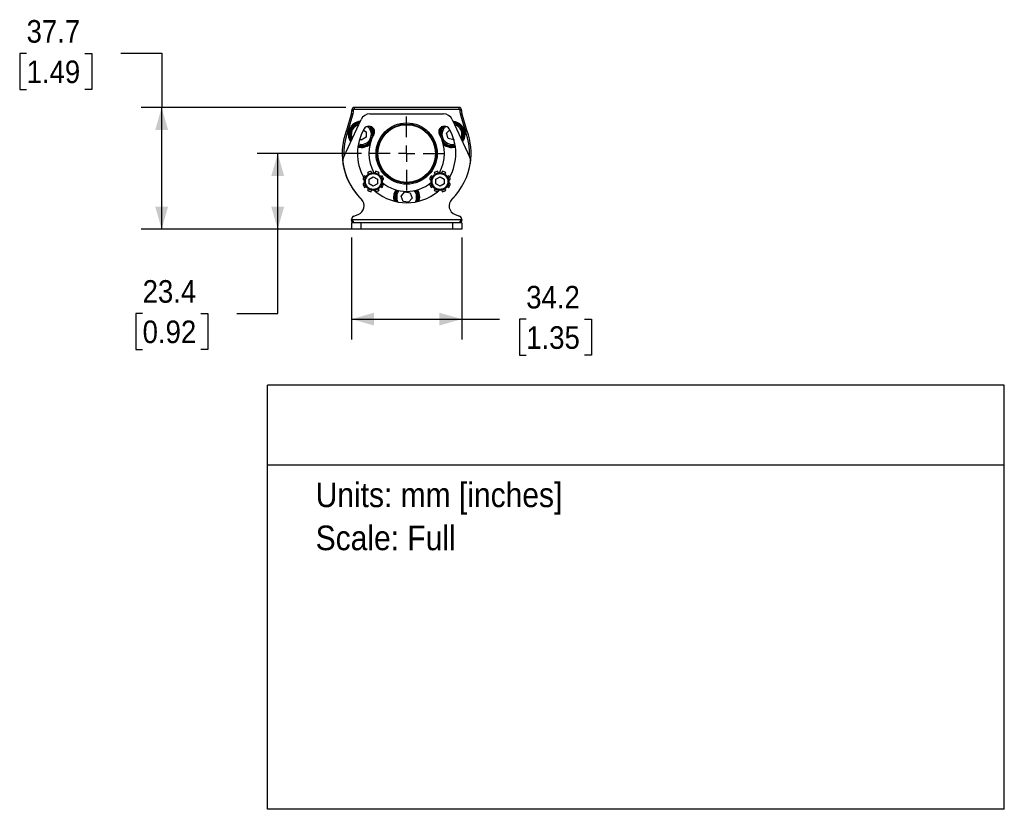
# Model space of a CAD drawing. Header units: millimetres. Extents: x 20 to 864, y 0 to 532.
# Tile 3 of 4: x 558 to 864, y 0 to 245. Entities that reach past the tile are written whole.
import ezdxf
from ezdxf.enums import TextEntityAlignment as Align

# ---------------------------------------------------------------- set-up
doc = ezdxf.new("R2010")
doc.units = ezdxf.units.MM
doc.header["$LTSCALE"] = 2
doc.linetypes.add('SLD-Center', pattern=[19.05, 15.24, -1.27, 1.27, -1.27])
doc.linetypes.add('SLD-Solid', pattern=[0])
doc.layers.add('CENTER', color=40, linetype='SLD-Center')
doc.layers.add('DIMENSIONS', color=140, linetype='SLD-Solid', lineweight=25)
doc.layers.add('TEXT', color=140, linetype='SLD-Solid', lineweight=25)
doc.layers.add('SLD-DEFPOINTS', color=7, linetype='Continuous', plot=False)
doc.layers.get('SLD-DEFPOINTS').off()
doc.styles.add('SLDTEXTSTYLE0', font='GOTHIC.TTF', dxfattribs={"width": 0.913})
doc.dimstyles.new('SLDDIMSTYLE1', dxfattribs={"dimtxt": 7, "dimasz": 7, "dimexe": 0, "dimexo": 0.0625, "dimgap": 1.75, "dimtad": 0, "dimtih": 1, "dimtoh": 1, "dimdec": 1, "dimrnd": 1e-09, "dimzin": 12, "dimdsep": 46, "dimtxsty": 'SLDTEXTSTYLE0', "dimsah": 1, "dimcen": 0.09, "dimadec": 0, "dimazin": 3, "dimtfac": 1, "dimtdec": 1, "dimtofl": 0, "dimtmove": 0, "dimatfit": 3, "dimfxl": 0, "dimfrac": 2, "dimtolj": 1, "dimtzin": 12, "dimarcsym": 0})

# ---------------------------------------------------------------- blocks, each defined once
blk = doc.blocks.new('SW_NOTE_0')
at = {"layer": 'TEXT', "color": 0, "insert": (0, 9.73), "char_height": 7.62, "attachment_point": 1, "style": 'SLDTEXTSTYLE0'}
blk.add_mtext('Units: mm [inches]', dxfattribs=at)
blk = doc.blocks.new('SW_NOTE_0_1')
at = {"layer": 'TEXT', "color": 0, "insert": (0, 9.73), "char_height": 7.62, "attachment_point": 1, "style": 'SLDTEXTSTYLE0'}
blk.add_mtext('Scale: Full', dxfattribs=at)
blk = doc.blocks.new('Block1')
at = {"layer": 'TEXT'}
for p, q in [((863.6, 131.52), (635, 131.52)), ((635, 0), (635, 131.52)), ((863.6, 0), (863.6, 131.52)), ((635, 106.79), (863.6, 106.79)), ((863.6, 0), (635, 0))]:
    blk.add_line(p, q, dxfattribs=at)
at = {"layer": 'TEXT', "color": 140}
for name, p in [('SW_NOTE_0', (649.97, 91.6)), ('SW_NOTE_0_1', (649.97, 78.25))]:
    blk.add_blockref(name, p, dxfattribs=at)
at = {"layer": 'TEXT', "color": 140, "style": 'SLDTEXTSTYLE0', "width": 0.913, "flags": 2}
for tag, height, p in [('AUTOATTR0', 8.47, (713.64, 113.42)), ('AUTOATTR1_0', 9.53, (654.87, 53.61)), ('AUTOATTR1_1', 9.53, (688.07, 41.29))]:
    blk.add_attdef(tag, text='', height=height, dxfattribs=at).set_placement(p, align=Align.BOTTOM_LEFT)
blk = doc.blocks.new('_D_7')
at = {"layer": 'DIMENSIONS'}
for p, q in [((664.16, 203.37), (631.84, 203.37)), ((638.19, 179.92), (638.19, 203.37)), ((661.4, 179.92), (631.84, 179.92)), ((638.19, 153.8), (638.19, 179.92)), ((596.28, 153.75), (594.15, 153.75)), ((594.15, 153.75), (594.15, 142.64)), ((614.38, 153.75), (616.51, 153.75)), ((616.51, 153.75), (616.51, 142.64)), ((625.49, 153.8), (638.19, 153.8)), ((594.15, 142.64), (596.28, 142.64)), ((616.51, 142.64), (614.38, 142.64))]:
    blk.add_line(p, q, dxfattribs=at)
for points in [[(638.19, 203.37), (636.19, 196.37), (640.19, 196.37)], [(638.19, 179.92), (640.19, 186.92), (636.19, 186.92)]]:
    blk.add_solid(points, dxfattribs=at)
at = {"layer": 'DIMENSIONS', "char_height": 7, "attachment_point": 1, "style": 'SLDTEXTSTYLE0'}
for s, insert in [('23.4', (596.28, 164.11)), ('0.92', (596.28, 151.58))]:
    blk.add_mtext(s, dxfattribs=dict(at, insert=insert))
blk = doc.blocks.new('_D_8')
at = {"layer": 'DIMENSIONS'}
for p, q in [((560.28, 234.39), (558.15, 234.39)), ((558.15, 234.39), (558.15, 223.28)), ((578.38, 234.39), (580.51, 234.39)), ((580.51, 234.39), (580.51, 223.28)), ((589.49, 234.45), (602.19, 234.45)), ((602.19, 234.45), (602.19, 217.66)), ((558.15, 223.28), (560.28, 223.28)), ((580.51, 223.28), (578.38, 223.28)), ((659.35, 217.66), (595.84, 217.66)), ((602.19, 179.92), (602.19, 217.66)), ((658.55, 179.92), (595.84, 179.92))]:
    blk.add_line(p, q, dxfattribs=at)
for points in [[(602.19, 217.66), (600.19, 210.66), (604.19, 210.66)], [(602.19, 179.92), (604.19, 186.92), (600.19, 186.92)]]:
    blk.add_solid(points, dxfattribs=at)
at = {"layer": 'DIMENSIONS', "char_height": 7, "attachment_point": 1, "style": 'SLDTEXTSTYLE0'}
for s, insert in [('37.7', (560.28, 244.76)), ('1.49', (560.28, 232.22))]:
    blk.add_mtext(s, dxfattribs=dict(at, insert=insert))
blk = doc.blocks.new('_D_9')
at = {"layer": 'DIMENSIONS'}
for p, q in [((661.09, 177.38), (661.09, 145.67)), ((695.29, 177.38), (695.29, 145.67)), ((661.09, 152.02), (695.29, 152.02)), ((695.29, 152.02), (707.01, 152.02)), ((715.28, 151.97), (713.15, 151.97)), ((713.15, 151.97), (713.15, 140.86)), ((733.39, 151.97), (735.52, 151.97)), ((735.52, 151.97), (735.52, 140.86)), ((713.15, 140.86), (715.28, 140.86)), ((735.52, 140.86), (733.39, 140.86))]:
    blk.add_line(p, q, dxfattribs=at)
for points in [[(661.09, 152.02), (668.09, 150.02), (668.09, 154.02)], [(695.29, 152.02), (688.29, 154.02), (688.29, 150.02)]]:
    blk.add_solid(points, dxfattribs=at)
at = {"layer": 'DIMENSIONS', "char_height": 7, "attachment_point": 1, "style": 'SLDTEXTSTYLE0'}
for s, insert in [('34.2', (715.28, 162.33)), ('1.35', (715.28, 149.8))]:
    blk.add_mtext(s, dxfattribs=dict(at, insert=insert))
blk = doc.blocks.new('SW_CENTERMARKSYMBOL_0')
at = {"layer": 'CENTER', "color": 0}
for p, q in [((0, 5.08), (0, 11.49)), ((-5.08, 0), (-11.49, 0)), ((0, 0), (-2.54, 0)), ((0, 0), (0, 2.54)), ((0, 0), (0, -2.54)), ((0, 0), (2.54, 0)), ((5.08, 0), (11.49, 0)), ((0, -5.08), (0, -11.49))]:
    blk.add_line(p, q, dxfattribs=at)

msp = doc.modelspace()

# ---------------------------------------------------------------- linework, layer by layer
for p, q in [((661.19, 216.96), (661.69, 216.96)), ((661.19, 216.96), (661.19, 216.72)), ((661.69, 216.72), (661.69, 216.96)), ((694.49, 217.66), (661.89, 217.66)), ((661.89, 217.66), (661.89, 217.16)), ((661.89, 217.16), (694.49, 217.16)), ((694.49, 217.16), (694.49, 217.66)), ((694.69, 216.96), (694.69, 216.72)), ((695.19, 216.96), (694.69, 216.96)), ((695.19, 216.72), (695.19, 216.96)), ((658.68, 202.36), (664.07, 213.92)), ((661.07, 215.88), (659.52, 210.55)), ((660, 210.41), (661.55, 215.74)), ((661.07, 215.88), (661.55, 215.74)), ((661.19, 216.72), (661.69, 216.72)), ((666.79, 215.66), (689.6, 215.66)), ((692.32, 213.92), (697.71, 202.36)), ((695.19, 216.72), (694.69, 216.72)), ((695.31, 215.88), (694.83, 215.74)), ((694.83, 215.74), (696.39, 210.41)), ((696.87, 210.55), (695.31, 215.88)), ((659.45, 210.35), (659.92, 210.17)), ((659.52, 210.55), (660, 210.41)), ((664.09, 207.57), (663.62, 207.86)), ((665.61, 208.4), (664.09, 207.57)), ((664.8, 210.66), (665.66, 210.13)), ((665.66, 210.13), (665.61, 208.4)), ((667.89, 209.31), (667.87, 208.98)), ((690.56, 209.66), (691.54, 210.76)), ((691.1, 208.01), (690.56, 209.66)), ((692.8, 207.66), (691.1, 208.01)), ((696.87, 210.55), (696.39, 210.41)), ((696.94, 210.35), (696.47, 210.17)), ((692.82, 207.69), (692.8, 207.66)), ((665.57, 196.22), (665.15, 196.5)), ((666.05, 197.4), (666.32, 196.98)), ((666.6, 195.41), (667.85, 196.14)), ((667.32, 197.39), (667.22, 197.88)), ((667.85, 196.14), (669.1, 195.41)), ((668.49, 197.88), (668.39, 197.39)), ((669.38, 196.98), (669.66, 197.4)), ((670.55, 196.5), (670.14, 196.22)), ((686.25, 196.22), (685.83, 196.5)), ((686.73, 197.4), (687.01, 196.98)), ((687.29, 195.41), (688.54, 196.14)), ((688, 197.39), (687.9, 197.88)), ((688.54, 196.14), (689.79, 195.41)), ((689.17, 197.88), (689.07, 197.39)), ((690.06, 196.98), (690.34, 197.4)), ((691.24, 196.5), (690.82, 196.22)), ((664.66, 195.33), (665.16, 195.23)), ((665.16, 194.16), (664.66, 194.06)), ((665.15, 192.89), (665.57, 193.16)), ((666.6, 193.97), (666.6, 195.41)), ((667.85, 193.25), (666.6, 193.97)), ((669.1, 193.97), (667.85, 193.25)), ((669.1, 195.41), (669.1, 193.97)), ((670.14, 193.16), (670.55, 192.89)), ((670.55, 195.23), (671.04, 195.33)), ((671.04, 194.06), (670.55, 194.16)), ((685.35, 195.33), (685.84, 195.23)), ((685.84, 194.16), (685.35, 194.06)), ((685.83, 192.89), (686.25, 193.16)), ((687.29, 193.97), (687.29, 195.41)), ((688.54, 193.25), (687.29, 193.97)), ((689.79, 193.97), (688.54, 193.25)), ((689.79, 195.41), (689.79, 193.97)), ((690.82, 193.16), (691.24, 192.89)), ((691.23, 195.23), (691.72, 195.33)), ((691.72, 194.06), (691.23, 194.16)), ((666.32, 192.41), (666.05, 191.99)), ((667.22, 191.51), (667.32, 192)), ((668.46, 191.63), (668.08, 191.95)), ((668.39, 192), (668.49, 191.51)), ((669.66, 191.99), (669.38, 192.41)), ((676.49, 190.16), (677.59, 191.5)), ((677.09, 188.54), (676.49, 190.16)), ((677.59, 191.5), (679.3, 191.2)), ((679.9, 189.58), (678.79, 188.25)), ((679.3, 191.2), (679.9, 189.58)), ((687.01, 192.41), (686.73, 191.99)), ((687.9, 191.51), (688, 192)), ((688.3, 191.95), (687.93, 191.63)), ((689.07, 192), (689.17, 191.51)), ((690.34, 191.99), (690.06, 192.41)), ((678.79, 188.25), (677.09, 188.54)), ((661.83, 183.97), (663.18, 184.48)), ((693.21, 184.48), (694.56, 183.97)), ((661.09, 182.92), (695.29, 182.92)), ((661.09, 182.92), (661.09, 182.91)), ((661.09, 181.92), (661.09, 179.92)), ((663.94, 181.92), (661.09, 181.92)), ((661.2, 182.76), (661.2, 182.43)), ((661.38, 181.92), (661.2, 182.43)), ((663.94, 181.92), (663.94, 179.92)), ((692.44, 181.92), (663.94, 181.92)), ((692.44, 181.92), (692.44, 179.92)), ((695.29, 181.92), (692.44, 181.92)), ((695.19, 182.43), (695.01, 181.92)), ((695.19, 182.76), (695.19, 182.43)), ((695.29, 182.92), (695.29, 182.91)), ((695.29, 181.92), (695.29, 179.92)), ((663.94, 179.92), (661.09, 179.92)), ((692.44, 179.92), (663.94, 179.92)), ((695.29, 179.92), (692.44, 179.92))]:
    msp.add_line(p, q)
at = {"flags": 128}
for points in [[(660.64, 209.4), (660.75, 208.41), (661.1, 207.56)], [(661.32, 208.02), (661.15, 208.47), (661.04, 209.39)], [(678.73, 193.89), (678.19, 193.92), (677.66, 193.89)], [(681.94, 189.87), (681.8, 188.86), (681.7, 188.53)], [(682.04, 188.61), (682.11, 188.82), (682.24, 189.87)], [(691.89, 188.79), (692.77, 189.68), (692.9, 189.82)]]:
    msp.add_lwpolyline(points, dxfattribs=at)
for centre, radius in [((678.19, 203.37), 9.5), ((678.19, 203.37), 9.15), ((678.19, 203.37), 8.95), ((667.85, 194.69), 2.75), ((667.85, 194.69), 2.45), ((688.54, 194.69), 2.75), ((688.54, 194.69), 2.45)]:
    msp.add_circle(centre, radius)
for centre, radius, start, end in [((661.89, 216.96), 0.7, 90, 180), ((661.89, 216.96), 0.2, 90, 180), ((694.49, 216.96), 0.7, 0, 90), ((694.49, 216.96), 0.2, 0, 90), ((658.19, 216.72), 3, 343.7202, 0), ((658.19, 216.72), 3.5, 343.7202, 0), ((666.79, 212.66), 3, 90, 155), ((689.6, 212.66), 3, 25, 90), ((698.19, 216.72), 3.5, 180, 196.2798), ((698.19, 216.72), 3, 180, 196.2798), ((664.14, 209.31), 4.05, 94.7937, 215.2063), ((664.14, 209.31), 3.75, 97.4545, 212.5455), ((664.14, 209.31), 3.5, 100.0968, 178.4174), ((664.14, 209.31), 3.1, 105.4774, 178.4174), ((678.19, 203.37), 15.25, 150, 209.0475), ((664.14, 209.31), 3.5, 253.8589, 47.1075), ((664.14, 209.31), 3.1, 253.1245, 53.333), ((666.5, 210.12), 1.75, 330, 150), ((664.14, 209.31), 3.75, 0, 42.1035), ((664.14, 209.31), 4.05, 4.2202, 33.7491), ((689.89, 210.12), 1.75, 30, 210), ((692.25, 209.31), 4.05, 146.2509, 175.7798), ((692.25, 209.31), 3.75, 137.8965, 184.9208), ((692.25, 209.31), 3.5, 132.8925, 198.2854), ((692.25, 209.31), 3.1, 126.667, 198.2854), ((678.19, 203.37), 15.25, 330.9525, 30), ((692.25, 209.31), 4.05, 0, 85.2063), ((692.25, 209.31), 3.75, 0, 82.5455), ((692.25, 209.31), 3.5, 330.0968, 79.9032), ((692.25, 209.31), 3.1, 335.4774, 74.5226), ((678.19, 203.37), 20, 159.5854, 226.7846), ((678.19, 203.37), 19.5, 159.5854, 182.7201), ((656.64, 211.39), 3, 339.5854, 343.7202), ((656.64, 211.39), 3.5, 339.5854, 343.7202), ((678.19, 203.37), 11.75, 150, 210.3382), ((678.19, 203.37), 11.75, 329.6618, 30), ((692.25, 209.31), 3.5, 198.2854, 286.1412), ((692.25, 209.31), 3.1, 198.2854, 286.8756), ((692.25, 209.31), 3.75, 327.4545, 0), ((692.25, 209.31), 4.05, 324.7937, 0), ((699.75, 211.39), 3.5, 196.2798, 200.4148), ((678.19, 203.37), 19.5, 357.2799, 20.4148), ((699.75, 211.39), 3, 196.2798, 200.4148), ((678.19, 203.37), 20, 351.2071, 20.4148), ((664.14, 209.31), 4.05, 254.8774, 311.2266), ((664.14, 209.31), 3.75, 254.3207, 319.1395), ((692.25, 209.31), 3.75, 220.8605, 285.6793), ((692.25, 209.31), 4.05, 228.7734, 285.1226), ((661.4, 201.1), 3, 155, 187.7101), ((694.99, 201.1), 3, 352.2899, 25), ((678.19, 203.37), 19.95, 187.7101, 225.3584), ((678.19, 203.37), 19.95, 314.6416, 352.2899), ((667.85, 194.69), 3.25, 146.25, 168.75), ((667.85, 194.69), 3.25, 101.25, 123.75), ((667.85, 194.69), 3.25, 56.25, 78.75), ((667.85, 194.69), 3.25, 11.25, 33.75), ((688.54, 194.69), 3.25, 146.25, 168.75), ((688.54, 194.69), 3.25, 101.25, 123.75), ((688.54, 194.69), 3.25, 56.25, 78.75), ((688.54, 194.69), 3.25, 11.25, 33.75), ((667.85, 194.69), 3.25, 191.25, 213.75), ((667.85, 194.69), 3.25, 326.25, 348.75), ((678.19, 203.37), 11.75, 229.6618, 310.3382), ((688.54, 194.69), 3.25, 191.25, 213.75), ((688.54, 194.69), 3.25, 326.25, 348.75), ((667.85, 194.69), 3.25, 236.25, 258.75), ((667.85, 194.69), 3.25, 281.25, 303.75), ((678.19, 203.37), 15.25, 230.9525, 309.0475), ((678.19, 189.87), 4.05, 146.3518, 198.0656), ((678.19, 189.87), 3.75, 144.8788, 200.9789), ((678.19, 189.87), 3.5, 143.3288, 203.7519), ((678.19, 189.87), 3.1, 140.0034, 209.097), ((678.19, 189.87), 3.1, 330.9029, 39.9966), ((678.19, 189.87), 3.5, 336.248, 36.6712), ((678.19, 189.87), 3.75, 0, 35.1212), ((678.19, 189.87), 4.05, 0, 33.6482), ((688.54, 194.69), 3.25, 236.25, 258.75), ((688.54, 194.69), 3.25, 281.25, 303.75), ((662.17, 187.15), 2.85, 290.683, 45.3584), ((694.21, 187.15), 2.85, 134.6416, 249.317), ((662.23, 182.91), 1.14, 110.683, 179.1095), ((694.15, 182.91), 1.14, 0.8905, 69.317)]:
    msp.add_arc(centre, radius, start, end)
for points, knots in [([(661.09, 182.92), (661.09, 182.88), (661.11, 182.85), (661.15, 182.79), (661.18, 182.77), (661.2, 182.76)], [0, 0, 0, 0, 0.5, 0.5, 1, 1, 1, 1]), ([(661.2, 182.43), (661.18, 182.46), (661.16, 182.52), (661.12, 182.65), (661.11, 182.7), (661.1, 182.8), (661.09, 182.86), (661.09, 182.91)], [0, 0, 0, 0, 0.5, 0.5, 0.75, 0.75, 1, 1, 1, 1]), ([(661.2, 182.76), (661.23, 182.74), (661.29, 182.69), (661.37, 182.62), (661.47, 182.52), (661.56, 182.39), (661.6, 182.24), (661.58, 182.11), (661.5, 182.02), (661.39, 181.97), (661.31, 181.96), (661.27, 181.95)], [0, 0, 0, 0, 0.082297, 0.159319, 0.231798, 0.374478, 0.505414, 0.63724, 0.778015, 0.883804, 1, 1, 1, 1]), ([(695.12, 181.95), (695.09, 181.95), (695.03, 181.96), (694.96, 181.99), (694.88, 182.03), (694.8, 182.11), (694.78, 182.24), (694.83, 182.4), (694.93, 182.54), (695.06, 182.66), (695.14, 182.73), (695.19, 182.76)], [0, 0, 0, 0, 0.08088, 0.156412, 0.227488, 0.367535, 0.498973, 0.629148, 0.771217, 0.880175, 1, 1, 1, 1]), ([(695.19, 182.76), (695.2, 182.77), (695.23, 182.79), (695.28, 182.84), (695.29, 182.88), (695.29, 182.92)], [0, 0, 0, 0, 0.5, 0.5, 1, 1, 1, 1]), ([(695.29, 182.91), (695.29, 182.86), (695.29, 182.8), (695.28, 182.7), (695.27, 182.65), (695.23, 182.52), (695.2, 182.46), (695.19, 182.43)], [0, 0, 0, 0, 0.25, 0.25, 0.5, 0.5, 1, 1, 1, 1])]:
    msp.add_open_spline(points, degree=3, knots=knots)
for points in [[(661.09, 182.92), (661.09, 182.92), (661.09, 182.92), (661.09, 182.92)], [(695.29, 182.92), (695.29, 182.92), (695.29, 182.92), (695.29, 182.92)]]:
    msp.add_open_spline(points, degree=3)

# ---------------------------------------------------------------- block references
at = {"layer": 'CENTER'}
msp.add_blockref('SW_CENTERMARKSYMBOL_0', (678.19, 203.37), dxfattribs=at)
at = {"layer": 'SLD-DEFPOINTS'}
msp.add_blockref('Block1', (0, 0), dxfattribs=at)

# ---------------------------------------------------------------- dimensions: what is measured, and where the dimension line sits
at = {"layer": 'DIMENSIONS'}
for base, p1, p2, picture, middle in [((602.19, 217.66), (661.09, 179.92), (661.89, 217.66), '_D_8', (602.19, 234.45)), ((638.1939, 203.3704), (663.9439, 179.9237), (666.7039, 203.3704), '_D_7', (638.1939, 153.8041))]:
    dim = msp.add_linear_dim(base=base, p1=p1, p2=p2, angle=90, dimstyle='SLDDIMSTYLE1', dxfattribs=at)
    dim.commit()
    dim.dimension.update_dxf_attribs({"geometry": picture, "text_midpoint": middle, "dimtype": 160})
dim = msp.add_linear_dim(base=(661.09, 152.02), p1=(695.29, 179.92), p2=(661.09, 179.92), dimstyle='SLDDIMSTYLE1', dxfattribs=at)
dim.commit()
dim.dimension.update_dxf_attribs({"geometry": '_D_9', "text_midpoint": (724.34, 152.02), "dimtype": 160})

doc.saveas('drawing.dxf')
